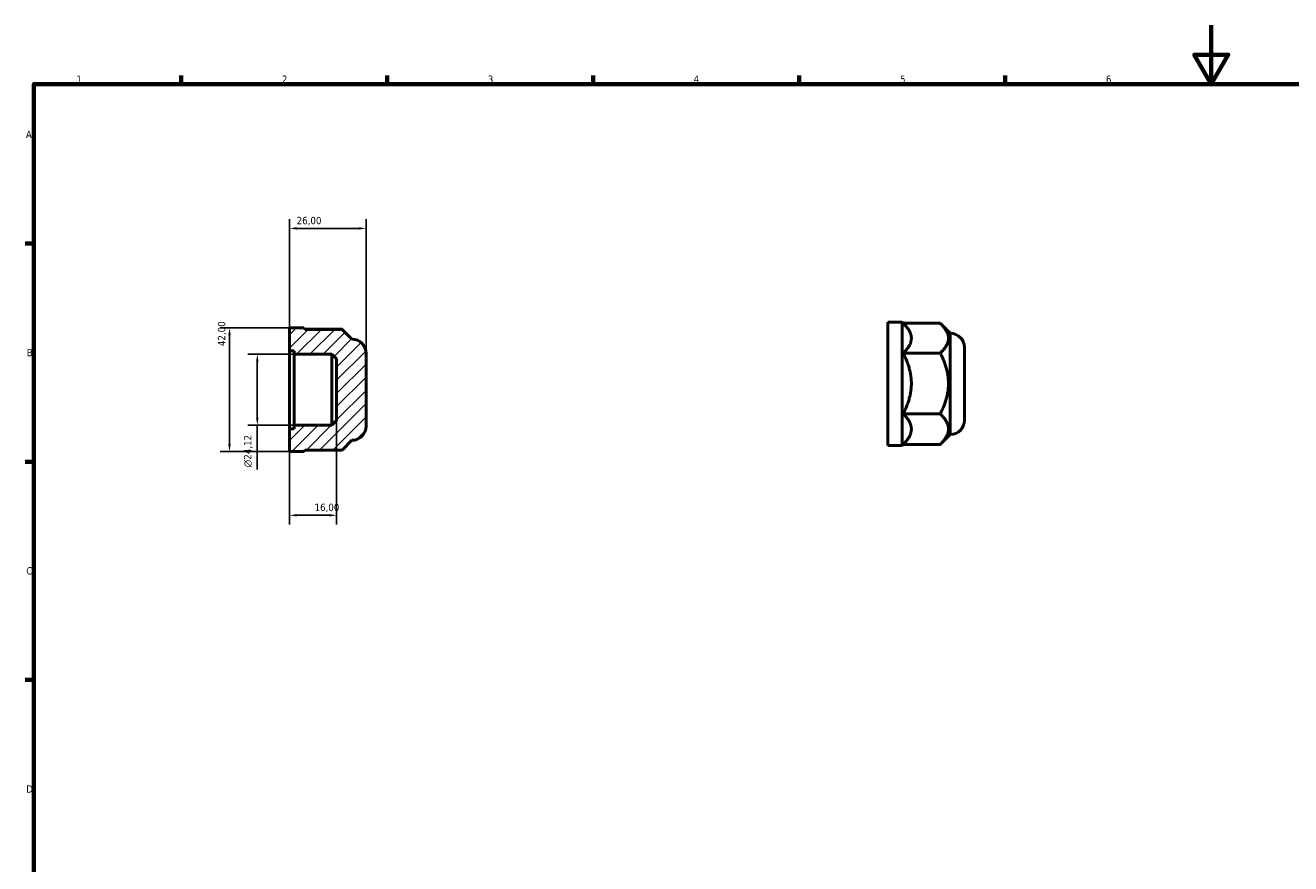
# Model space of a CAD drawing. Header units: millimetres. Extents: x 0 to 895, y 0 to 594.
# Tile 2 of 3: x 17 to 448, y 309 to 594. Entities that reach past the tile are written whole.
import ezdxf

# ---------------------------------------------------------------- set-up
doc = ezdxf.new("R2010")
doc.units = ezdxf.units.MM
for name, color, linetype, lineweight in [('Border (ISO)', 7, 'Continuous', 70), ('Dimension (ISO)', 7, 'Continuous', 25), ('Hatch (ISO)', 7, 'Continuous', 18), ('Visible (ISO)', 7, 'Continuous', 50)]:
    doc.layers.add(name, color=color, linetype=linetype, lineweight=lineweight)
doc.styles.add('Note Text (ISO)', font='tahoma.ttf')
doc.dimstyles.new('Default (ISO)', dxfattribs={"dimtxt": 2.5, "dimasz": 2.5, "dimexe": 3.175, "dimexo": 0, "dimgap": 0.762, "dimtad": 1, "dimrnd": 1e-08, "dimzin": 0, "dimtxsty": 'Note Text (ISO)', "dimcen": 0.09, "dimdle": 10, "dimclrd": 256, "dimclre": 256, "dimclrt": 232, "dimazin": 0, "dimtfac": 1.40208, "dimtmove": 0, "dimatfit": 3, "dimfxl": 1, "dimtolj": 1, "dimtzin": 0, "dimlwd": -1, "dimlwe": -1, "dimarcsym": 0})

# ---------------------------------------------------------------- blocks, each defined once
blk = doc.blocks.new('Borders Default Border')
at = {"layer": 'Border (ISO)'}
for p, q in [((70.08, 574), (70.08, 576.9)), ((140.17, 574), (140.17, 576.9)), ((210.25, 574), (210.25, 576.9)), ((280.33, 574), (280.33, 576.9)), ((350.42, 574), (350.42, 576.9)), ((20, 519.75), (17.1, 519.75)), ((20, 445.5), (17.1, 445.5)), ((20, 371.25), (17.1, 371.25))]:
    blk.add_line(p, q, dxfattribs=at)
at = {"layer": 'Border (ISO)', "flags": 128}
for points in [[(420.5, 594), (420.5, 574), (414.73, 584), (426.27, 584), (420.5, 574)], [(20, 20), (20, 574), (821, 574), (821, 20), (20, 20)]]:
    blk.add_lwpolyline(points, dxfattribs=at)
at = {"layer": 'Border (ISO)', "color": 232, "true_color": 0xca0064, "char_height": 2.5, "attachment_point": 7, "style": 'Note Text (ISO)'}
for s, insert in [('1', (34.48, 574.4)), ('2', (104.37, 574.4)), ('3', (174.43, 574.35)), ('4', (244.42, 574.4)), ('5', (314.64, 574.35)), ('6', (384.66, 574.35)), ('A', (17.29, 555.62)), ('B', (17.59, 481.37)), ('C', (17.43, 407.08)), ('D', (17.43, 332.88))]:
    blk.add_mtext(s, dxfattribs=dict(at, insert=insert))
blk = doc.blocks.new('*D7')
at = {"layer": 'Defpoints', "color": 0, "transparency": 16777216}
for p in [(107, 524.88), (107, 483.26), (133, 482.42)]:
    blk.add_point(p, dxfattribs=at)
at = {"layer": 'Dimension (ISO)', "transparency": 16777216}
for p, q in [((107, 483.26), (107, 528.06)), ((133, 482.42), (133, 528.06)), ((130.5, 524.88), (109.5, 524.88))]:
    blk.add_line(p, q, dxfattribs=at)
for points in [[(109.5, 525.3), (109.5, 524.47), (107, 524.88)], [(130.5, 525.3), (130.5, 524.47), (133, 524.88)]]:
    blk.add_solid(points, dxfattribs=at)
at = {"layer": 'Dimension (ISO)', "color": 232, "true_color": 0xca0064, "transparency": 16777216, "insert": (109.39, 528.82), "char_height": 2.5, "attachment_point": 1, "style": 'Note Text (ISO)'}
blk.add_mtext('\\A1;26,00', dxfattribs=at)
blk = doc.blocks.new('*D8')
at = {"layer": 'Defpoints', "color": 0, "transparency": 16777216}
for p in [(107, 456.74), (123, 459.54), (123, 427.28)]:
    blk.add_point(p, dxfattribs=at)
at = {"layer": 'Dimension (ISO)', "transparency": 16777216}
for p, q in [((107, 456.74), (107, 424.1)), ((123, 459.54), (123, 424.1)), ((109.5, 427.28), (120.5, 427.28))]:
    blk.add_line(p, q, dxfattribs=at)
for points in [[(109.5, 427.69), (109.5, 426.86), (107, 427.28)], [(120.5, 427.69), (120.5, 426.86), (123, 427.28)]]:
    blk.add_solid(points, dxfattribs=at)
at = {"layer": 'Dimension (ISO)', "color": 232, "true_color": 0xca0064, "transparency": 16777216, "insert": (115.48, 431.21), "char_height": 2.5, "attachment_point": 1, "style": 'Note Text (ISO)'}
blk.add_mtext('\\A1;16,00', dxfattribs=at)
blk = doc.blocks.new('*D9')
at = {"layer": 'Defpoints', "color": 0, "transparency": 16777216}
for p in [(108.6, 482.06), (96.01, 457.94), (108.6, 457.94)]:
    blk.add_point(p, dxfattribs=at)
at = {"layer": 'Dimension (ISO)', "transparency": 16777216}
for p, q in [((108.6, 482.06), (92.84, 482.06)), ((96.01, 479.56), (96.01, 460.44)), ((108.6, 457.94), (92.84, 457.94)), ((96.01, 457.94), (96.01, 442.82))]:
    blk.add_line(p, q, dxfattribs=at)
for points in [[(95.6, 479.56), (96.43, 479.56), (96.01, 482.06)], [(95.6, 460.44), (96.43, 460.44), (96.01, 457.94)]]:
    blk.add_solid(points, dxfattribs=at)
at = {"layer": 'Dimension (ISO)', "color": 232, "true_color": 0xca0064, "transparency": 16777216, "insert": (91.49, 443.58), "char_height": 2.5, "attachment_point": 1, "rotation": 90, "style": 'Note Text (ISO)'}
blk.add_mtext('\\A1;\\fAIGDT|b0|i0;\\H2.5000;\\ln\\fTahoma|b0|i0;\\H2.5000;24,12', dxfattribs=at)
blk = doc.blocks.new('*D11')
at = {"layer": 'Defpoints', "color": 0, "transparency": 16777216}
for p in [(86.55, 491), (107, 491), (107, 449)]:
    blk.add_point(p, dxfattribs=at)
at = {"layer": 'Dimension (ISO)', "transparency": 16777216}
for p, q in [((107, 491), (83.38, 491)), ((86.55, 451.5), (86.55, 488.5)), ((107, 449), (83.38, 449))]:
    blk.add_line(p, q, dxfattribs=at)
for points in [[(86.13, 488.5), (86.97, 488.5), (86.55, 491)], [(86.13, 451.5), (86.97, 451.5), (86.55, 449)]]:
    blk.add_solid(points, dxfattribs=at)
at = {"layer": 'Dimension (ISO)', "color": 232, "true_color": 0xca0064, "transparency": 16777216, "insert": (82.61, 484.83), "char_height": 2.5, "attachment_point": 1, "rotation": 90, "style": 'Note Text (ISO)'}
blk.add_mtext('\\A1;42,00', dxfattribs=at)

msp = doc.modelspace()

# ---------------------------------------------------------------- hatches: boundary and pattern name
at = {"layer": 'Hatch (ISO)'}
h = msp.add_hatch(dxfattribs=at)
h.set_pattern_fill('ANSI31', color=256, scale=25.4, style=0)
h.set_pattern_definition([(45, (0, 0), (-2.245064, 2.245064), [])])
edge = h.paths.add_edge_path()
edge.add_line((123, 480.459), (123, 459.541))
edge.add_line((123, 459.541), (121.4, 457.942))
edge.add_line((121.4, 457.942), (108.6, 457.942))
edge.add_line((108.6, 457.942), (108.6, 456.736))
edge.add_line((108.6, 456.736), (107, 456.736))
edge.add_line((107, 456.736), (107, 449))
edge.add_line((107, 449), (111.8, 449))
edge.add_line((111.8, 449), (112.281, 449.481))
edge.add_line((112.281, 449.481), (124.901, 449.481))
edge.add_line((124.901, 449.481), (128.2, 452.78))
edge.add_ellipse((128.2, 457.58), major_axis=(0, -4.8), ratio=1, start_angle=0, end_angle=90)
edge.add_line((133, 457.58), (133, 482.42))
edge.add_ellipse((128.2, 482.42), major_axis=(4.8, 0), ratio=1, start_angle=0, end_angle=90)
edge.add_line((128.2, 487.22), (124.901, 490.519))
edge.add_line((124.901, 490.519), (112.281, 490.519))
edge.add_line((112.281, 490.519), (111.8, 491))
edge.add_line((111.8, 491), (107, 491))
edge.add_line((107, 491), (107, 483.264))
edge.add_line((107, 483.264), (108.6, 483.264))
edge.add_line((108.6, 483.264), (108.6, 482.058))
edge.add_line((108.6, 482.058), (121.4, 482.058))
edge.add_line((121.4, 482.058), (123, 480.458))

# ---------------------------------------------------------------- linework, layer by layer
at = {"layer": 'Visible (ISO)'}
for p, q in [((111.8, 491), (107, 491)), ((107, 491), (107, 483.264)), ((112.281, 490.519), (111.8, 491)), ((310.531, 450.982), (310.531, 492.982)), ((310.531, 492.982), (315.331, 492.982)), ((315.331, 450.982), (315.331, 492.982)), ((315.813, 492.501), (315.331, 492.982)), ((315.72, 492.593), (328.34, 492.593)), ((331.731, 489.202), (328.433, 492.501)), ((112.189, 490.611), (124.809, 490.611)), ((124.901, 490.519), (112.281, 490.519)), ((128.2, 487.22), (124.901, 490.519)), ((331.731, 454.762), (331.731, 489.202)), ((107, 483.264), (108.6, 483.264)), ((107, 456.736), (107, 483.264)), ((108.6, 483.264), (108.6, 482.058)), ((108.6, 482.058), (121.4, 482.058)), ((108.6, 457.942), (108.6, 482.058)), ((121.4, 482.058), (123, 480.459)), ((121.4, 457.942), (121.4, 482.058)), ((133, 457.58), (133, 482.42)), ((315.72, 482.429), (328.34, 482.429)), ((336.531, 459.562), (336.531, 484.402)), ((123, 480.459), (123, 459.541)), ((315.72, 461.818), (328.34, 461.818)), ((108.6, 456.736), (107, 456.736)), ((107, 456.736), (107, 449)), ((121.4, 457.942), (108.6, 457.942)), ((108.6, 457.942), (108.6, 456.736)), ((123, 459.541), (121.4, 457.942)), ((124.901, 449.481), (128.2, 452.78)), ((331.731, 454.762), (328.433, 451.464)), ((107, 449), (111.8, 449)), ((111.8, 449), (112.281, 449.481)), ((112.281, 449.481), (124.901, 449.481)), ((310.531, 450.982), (315.331, 450.982)), ((315.72, 451.372), (315.331, 450.982)), ((315.72, 451.372), (328.34, 451.372))]:
    msp.add_line(p, q, dxfattribs=at)
for centre, start, end in [((128.2, 482.42), 0, 90), ((331.731, 484.402), 0, 90), ((128.2, 457.58), 270, 0), ((331.731, 459.562), 270, 0)]:
    msp.add_arc(centre, 4.8, start, end, dxfattribs=at)
for points, weights in [([(318.481, 487.511), (318.481, 489.832), (315.813, 492.501)], [1, 1.0398693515, 1.0061224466]), ([(331.101, 487.511), (331.101, 489.87), (328.34, 492.593)], [1.57619047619, 1.57619047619, 1.46302509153]), ([(124.901, 490.519), (124.855, 490.565), (124.809, 490.611)], [1.46656724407, 1.46481024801, 1.46302509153]), ([(315.72, 482.429), (318.481, 485.152), (318.481, 487.511)], [1.00497636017, 1.04053426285, 1]), ([(328.34, 482.429), (331.101, 485.152), (331.101, 487.511)], [1.46302509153, 1.57619047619, 1.57619047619]), ([(318.481, 472.123), (318.481, 476.906), (315.72, 482.429)], [1, 1.04053426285, 1.00497636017]), ([(331.101, 472.123), (331.101, 476.906), (328.34, 482.429)], [1.57619047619, 1.57619047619, 1.46302509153]), ([(315.72, 461.818), (318.481, 467.341), (318.481, 472.123)], [1.00497636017, 1.04053426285, 1]), ([(328.34, 461.818), (331.101, 467.341), (331.101, 472.123)], [1.46302509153, 1.57619047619, 1.57619047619]), ([(318.481, 456.595), (318.481, 459.019), (315.72, 461.818)], [1, 1.04053426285, 1.00497636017]), ([(331.101, 456.595), (331.101, 459.019), (328.34, 461.818)], [1.57619047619, 1.57619047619, 1.46302509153]), ([(315.72, 451.372), (318.481, 454.171), (318.481, 456.595)], [1.00497636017, 1.04053426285, 1]), ([(328.34, 451.372), (331.101, 454.171), (331.101, 456.595)], [1.46302509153, 1.57619047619, 1.57619047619]), ([(328.433, 451.464), (328.387, 451.418), (328.34, 451.372)], [1.46656724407, 1.46481024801, 1.46302509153])]:
    msp.add_rational_spline(points, weights, degree=2, dxfattribs=at)

# ---------------------------------------------------------------- block references
msp.add_blockref('Borders Default Border', (0, 0))

# ---------------------------------------------------------------- dimensions: what is measured, and where the dimension line sits
at = {"layer": 'Dimension (ISO)'}
for base, p1, p2, angle, picture, middle in [((107, 524.884), (133, 482.42), (107, 483.264), 180, '*D7', (113.5, 524.884)), ((86.55, 491), (107, 449), (107, 491), 90, '*D11', (86.55, 489)), ((123, 427.278), (107, 456.736), (123, 459.541), 180, '*D8', (119.5, 427.278))]:
    dim = msp.add_linear_dim(base=base, p1=p1, p2=p2, angle=angle, dimstyle='Default (ISO)', override={"dimdec": 2, "dimtp": 0, "dimtm": 0, "dimtdec": 2, "dimtofl": 0, "dimatfit": 1}, dxfattribs=at)
    dim.commit()
    dim.dimension.update_dxf_attribs({"geometry": picture, "text_midpoint": middle, "dimtype": 160})
dim = msp.add_linear_dim(base=(96.015, 457.942), p1=(108.6, 482.058), p2=(108.6, 457.942), angle=90, text='\\fAIGDT|b0|i0;\\H2.5000;\\ln\\fTahoma|b0|i0;\\H2.5000;<>', dimstyle='Default (ISO)', override={"dimdec": 2, "dimtp": 0, "dimtm": 0, "dimtdec": 2, "dimtofl": 0, "dimatfit": 2}, dxfattribs=at)
dim.commit()
dim.dimension.update_dxf_attribs({"geometry": '*D9', "text_midpoint": (96.015, 449.13), "dimtype": 160})

doc.saveas('drawing.dxf')
